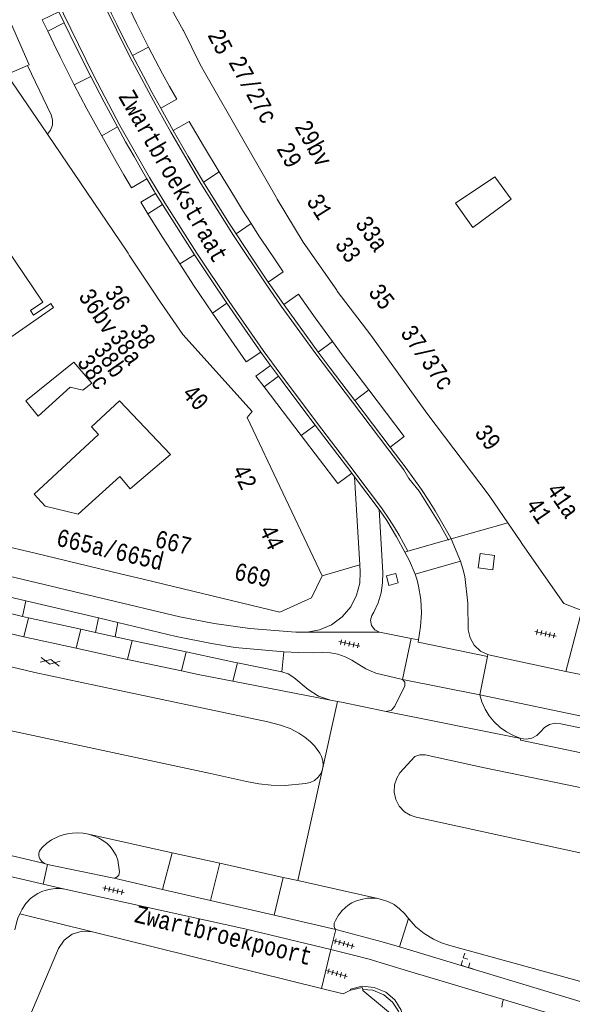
# Model space of a CAD drawing. Header units: metres. Extents: x 196790 to 198335, y 354523 to 356036.
# Tile 27 of 105: x 196960 to 197017, y 355715 to 355818. Entities that reach past the tile are written whole.
import ezdxf

# ---------------------------------------------------------------- set-up
doc = ezdxf.new("R2010")
doc.units = ezdxf.units.M
doc.linetypes.add('DGN Style 2', pattern=[186.027128, 111.616277, -74.410851])
doc.linetypes.add('DGN Style 3', pattern=[260.437979, 186.027128, -74.410851])
for name, color, linetype, lineweight in [('functiescheiding', 252, 'Continuous', 18), ('hoofdgebouw', 252, 'Continuous', 18), ('hoofdgebouw maaiveld', 252, 'Continuous', 18), ('huisnummer BAG', 252, 'Continuous', 18), ('kant asfaltverharding', 252, 'Continuous', 18), ('kant keiverharding', 252, 'Continuous', 18), ('kant klinkerverharding', 252, 'Continuous', 18), ('kant tegelverharding', 252, 'Continuous', 18), ('molgoot', 252, 'DGN Style 3', 18), ('overbouw', 252, 'Continuous', 18), ('straatnaam', 252, 'Continuous', 18), ('verh asfaltsymbool', 2, 'Continuous', 0), ('verh keisymbool', 2, 'Continuous', 0), ('verh tegelsymbool', 2, 'Continuous', 0), ('vlakafsluiter grijs', 252, 'DGN Style 2', 18)]:
    doc.layers.add(name, color=color, linetype=linetype, lineweight=lineweight)
doc.styles.add('Style-Courier New', font='cour.ttf')

# ---------------------------------------------------------------- blocks, each defined once
blk = doc.blocks.new('S612')
at = {"layer": 'verh asfaltsymbool', "color": 252}
for p, q in [((-0.99, -0.26), (0.01, 0.24)), ((0.01, -0.26), (-0.99, 0.24)), ((0.01, 0.24), (1.01, -0.26)), ((1.01, 0.24), (0.01, -0.26))]:
    blk.add_line(p, q, dxfattribs=at)
blk = doc.blocks.new('S651')
at = {"layer": 'verh keisymbool', "color": 7, "linetype": 'Continuous', "lineweight": 0}
for p, q in [((-0.41, 0.75), (-0.41, 0.25)), ((0.09, 0.25), (-0.41, 0.25)), ((-0.41, -0.05), (-0.41, -0.55)), ((-0.41, -0.55), (0.09, -0.55)), ((0.39, -0.05), (0.39, -0.55)), ((0.39, -0.55), (0.89, -0.55))]:
    blk.add_line(p, q, dxfattribs=at)
at = {"layer": 'verh keisymbool', "color": 7, "linetype": 'Continuous', "lineweight": 0, "flags": 128}
blk.add_lwpolyline([(-0.41, -0.05), (-0.41, -0.05), (-0.41, -0.55), (-0.41, -0.55), (-0.41, -0.05)], close=True, dxfattribs=at)
blk = doc.blocks.new('S642')
at = {"layer": 'verh tegelsymbool', "color": 252}
for p, q in [((-1.12, 0), (1.12, 0)), ((-0.9, -0.25), (-0.9, 0.25)), ((-0.45, -0.25), (-0.45, 0.25)), ((0, -0.25), (0, 0.25)), ((0.45, -0.25), (0.45, 0.25)), ((0.9, -0.25), (0.9, 0.25))]:
    blk.add_line(p, q, dxfattribs=at)

msp = doc.modelspace()

# ---------------------------------------------------------------- linework, layer by layer
at = {"layer": 'functiescheiding'}
for p, q in [((196971.812, 355813.818), (196973.48, 355814.681)), ((196967.502, 355811.645), (196965.754, 355810.806)), ((196970.245, 355806.436), (196968.62, 355805.489)), ((196980.797, 355801.761), (196979.149, 355800.712)), ((196984.099, 355796.406), (196982.542, 355795.333)), ((196978.225, 355793.179), (196976.706, 355792.222)), ((196981.581, 355788.171), (196980.09, 355787.13)), ((196991.054, 355783.07), (196992.526, 355784.186)), ((196994.857, 355778.085), (196996.297, 355779.177)), ((196989.296, 355774.427), (196990.741, 355775.52)), ((197000.334, 355762.439), (197004.826, 355763.741)), ((197000.039, 355762.354), (197000.334, 355762.439)), ((197001.116, 355760.063), (197005.8, 355761.42)), ((196960.535, 355753.587), (196961.015, 355755.543)), ((196965.959, 355752.384), (196966.443, 355754.355)), ((196971.274, 355751.211), (196971.762, 355753.201)), ((196976.868, 355750.032), (196977.353, 355752.01)), ((196982.21, 355748.963), (196982.679, 355750.877)), ((196999.809, 355749.158), (197007.809, 355747.567)), ((196975.916, 355731.191), (196974.929, 355727.388)), ((196980.874, 355730.093), (196979.897, 355726.242)), ((196986.475, 355724.724), (196987.441, 355728.639))]:
    msp.add_line(p, q, dxfattribs=at)
at = {"layer": 'functiescheiding', "flags": 128}
msp.add_lwpolyline([(197008.608, 355751.517), (197001.41, 355753.03), (197001.454, 355753.253)], dxfattribs=at)
at = {"layer": 'hoofdgebouw'}
for p, q in [((196979.418, 355811.872), (196983.234, 355805.143)), ((197009.376, 355801.243), (197005.295, 355798.511)), ((197011.054, 355798.95), (197009.376, 355801.243)), ((196986.82, 355798.946), (196989.499, 355794.484)), ((196992.975, 355789.497), (196989.499, 355794.484)), ((197002.331, 355776.759), (196996.52, 355784.842)), ((196965.734, 355782.029), (196960.757, 355778.047)), ((196960.757, 355778.047), (196962.024, 355776.457)), ((196987.385, 355768.493), (196983.684, 355776.318)), ((197008.792, 355768.214), (197002.331, 355776.759)), ((196991.46, 355759.877), (196987.385, 355768.493)), ((196961.702, 355762.227), (196952.912, 355764.284)), ((196970.571, 355760.104), (196961.702, 355762.227)), ((196970.571, 355760.104), (196973.046, 355759.508)), ((196967.648, 355722.993), (196991.386, 355717.127))]:
    msp.add_line(p, q, dxfattribs=at)
at = {"layer": 'hoofdgebouw', "flags": 128}
for points in [[(196941.466, 355857.649), (196961.086, 355812.875), (196960.934, 355812.809)], [(196977.079, 355816.428), (196977.056, 355816.475), (196972.69, 355824.304), (196972.671, 355824.342)], [(196979.418, 355811.872), (196978.827, 355812.913), (196977.079, 355816.428)], [(196960.934, 355812.809), (196958.795, 355811.878), (196962.991, 355805.689)], [(196963.455, 355787.957), (196963.329, 355788.137), (196961.532, 355786.909), (196961.214, 355787.394), (196962.519, 355788.263), (196951.073, 355805.147), (196949.802, 355804.195), (196948.541, 355806.029)], [(196962.991, 355805.689), (196971.226, 355793.543), (196971.347, 355793.335)], [(196983.234, 355805.143), (196986.707, 355799.134), (196986.82, 355798.946)], [(197005.295, 355798.511), (197007.076, 355796.014), (197011.054, 355798.95)], [(196974.289, 355788.871), (196971.461, 355793.138), (196971.347, 355793.335)], [(196996.52, 355784.842), (196993.03, 355789.417), (196992.975, 355789.497)], [(196977.015, 355784.921), (196974.386, 355788.725), (196974.289, 355788.871)], [(196936.808, 355769.088), (196963.631, 355787.706), (196963.455, 355787.957)], [(196983.684, 355776.318), (196984.21, 355776.934), (196977.015, 355784.921)], [(196962.024, 355776.457), (196965.351, 355779.435), (196966.65, 355779.131), (196967.579, 355779.879), (196965.734, 355782.029)], [(196975.739, 355772.471), (196970.472, 355778.027), (196967.569, 355775.33), (196968.297, 355774.546), (196961.619, 355768.344), (196962.746, 355767.13), (196966.176, 355766.276)], [(196975.739, 355772.471), (196971.568, 355768.908), (196970.485, 355770.176), (196966.176, 355766.276)], [(197010.723, 355765.381), (197008.861, 355768.123), (197008.792, 355768.214)], [(197012.248, 355763.149), (197011.99, 355763.516), (197010.723, 355765.381)], [(197018.394, 355756.31), (197016.538, 355757.038), (197012.248, 355763.149)], [(196973.046, 355759.508), (196987.092, 355756.123), (196990.354, 355757.62), (196991.46, 355759.877)], [(196951.328, 355674.146), (196951.645, 355676.227), (196960.944, 355713.774), (196964.128, 355721.253), (196964.713, 355722.116), (196965.56, 355722.743), (196966.58, 355723.049), (196967.648, 355722.993)], [(196991.386, 355717.127), (196993.646, 355716.569), (196994.418, 355716.948)]]:
    msp.add_lwpolyline(points, dxfattribs=at)
at = {"layer": 'hoofdgebouw maaiveld', "flags": 128}
for points in [[(196995.676, 355717.009), (196995.629, 355717.226), (196994.429, 355716.953), (196994.418, 355716.948)], [(196999.728, 355713.662), (196999.557, 355713.679), (196995.697, 355716.913), (196995.676, 355717.009)]]:
    msp.add_lwpolyline(points, dxfattribs=at)
at = {"layer": 'kant asfaltverharding'}
for p, q in [((196965.959, 355752.384), (196960.535, 355753.587)), ((196976.868, 355750.032), (196971.274, 355751.211)), ((196992.322, 355746.993), (196982.21, 355748.963)), ((196993.066, 355746.857), (196992.322, 355746.993)), ((197012.059, 355743.042), (196998.105, 355745.825)), ((196975.916, 355731.191), (196967.252, 355733.11)), ((196954.586, 355731.962), (196962.674, 355730.076)), ((196980.874, 355730.093), (196975.916, 355731.191)), ((196987.441, 355728.639), (196980.874, 355730.093)), ((196988.957, 355728.303), (196987.441, 355728.639))]:
    msp.add_line(p, q, dxfattribs=at)
at = {"layer": 'kant asfaltverharding', "flags": 128}
for points in [[(196960.535, 355753.587), (196959.83, 355753.743), (196955.415, 355754.786)], [(196991.511, 355739.836), (196991.568, 355740.256), (196991.529, 355740.722), (196991.401, 355741.172), (196991.237, 355741.502), (196990.662, 355742.265), (196990.252, 355742.686), (196989.678, 355743.171), (196989.054, 355743.589), (196988.135, 355744.057), (196987.163, 355744.402), (196985.831, 355744.767), (196968.164, 355748.477), (196961.683, 355749.878), (196951.974, 355752.192)], [(196971.274, 355751.211), (196970.764, 355751.319), (196965.959, 355752.384)], [(196982.21, 355748.963), (196978.599, 355749.667), (196976.868, 355750.032)], [(196998.105, 355745.825), (196993.47, 355746.783), (196993.066, 355746.857)], [(196947.453, 355746.362), (196979.879, 355739.401), (196983.619, 355738.575), (196984.902, 355738.349), (196986.198, 355738.21), (196987.634, 355738.176), (196989.736, 355738.353), (196990.23, 355738.458), (196990.682, 355738.682), (196991.068, 355739.019), (196991.36, 355739.44), (196991.511, 355739.836)], [(197019.144, 355741.39), (197012.024, 355742.869), (197012.059, 355743.042)], [(197037.586, 355734.006), (197024.279, 355736.693), (197008.287, 355739.994), (197002.158, 355741.343), (197001.609, 355741.34), (197001.085, 355741.179), (196999.531, 355739.471), (196999.193, 355738.919), (196998.972, 355738.241), (196998.928, 355737.477), (196999.095, 355736.701), (196999.467, 355736), (196999.993, 355735.444), (197000.599, 355735.067), (197001.213, 355734.863), (197033.912, 355727.764), (197035.561, 355727.46)], [(196967.252, 355733.11), (196966.695, 355733.217), (196966.145, 355733.249), (196965.595, 355733.226), (196965.05, 355733.153), (196964.619, 355733.051), (196964.202, 355732.904), (196963.409, 355732.516), (196962.915, 355732.178), (196962.47, 355731.778), (196962.253, 355731.528), (196962.162, 355731.337), (196962.112, 355731.131), (196962.103, 355730.92), (196962.133, 355730.741), (196962.202, 355730.574), (196962.415, 355730.285), (196962.674, 355730.076)], [(196997.242, 355726.438), (196993.547, 355727.287), (196988.957, 355728.303)], [(197000.412, 355724.371), (196999.987, 355724.882), (196999.493, 355725.388), (196998.917, 355725.813), (196998.279, 355726.139), (196997.606, 355726.354), (196997.242, 355726.438)], [(197000.412, 355724.371), (197001.179, 355723.494), (197002.051, 355722.815), (197002.994, 355722.24), (197003.832, 355721.857), (197004.708, 355721.568), (197024.064, 355716.238), (197025.719, 355715.817), (197029.312, 355714.712), (197030.278, 355714.362), (197031.212, 355713.934)]]:
    msp.add_lwpolyline(points, dxfattribs=at)
at = {"layer": 'kant keiverharding'}
msp.add_line((196999.489, 355721.435), (197000.412, 355724.371), dxfattribs=at)
at = {"layer": 'kant keiverharding', "flags": 128}
msp.add_lwpolyline([(197029.298, 355710.637), (197028.376, 355711.375), (197027.419, 355712.045), (197026.152, 355712.818), (197024.836, 355713.504), (197023.263, 355714.183), (197021.643, 355714.744), (196999.489, 355721.435)], dxfattribs=at)
at = {"layer": 'kant klinkerverharding'}
for p, q in [((196964.733, 355817.21), (196964.18, 355818.367)), ((196964.733, 355817.21), (196963.02, 355816.36)), ((196974.734, 355808.362), (196976.032, 355806.048)), ((196974.202, 355799.541), (196974.899, 355798.394)), ((196973.385, 355797.434), (196974.899, 355798.394)), ((196978.225, 355793.179), (196974.899, 355798.394)), ((196985.88, 355790.339), (196987.477, 355788.025)), ((196987.477, 355788.025), (196991.054, 355783.07)), ((196986.928, 355780.586), (196986.113, 355781.704)), ((196986.928, 355780.586), (196985.444, 355779.493)), ((196985.444, 355779.493), (196989.296, 355774.427)), ((196998.506, 355773.245), (196994.857, 355778.085)), ((196994.535, 355770.535), (196990.741, 355775.52)), ((196994.535, 355770.535), (196994.825, 355770.154)), ((196994.825, 355770.154), (196997.377, 355766.759)), ((196995.387, 355761.02), (196994.825, 355770.154)), ((197004.832, 355763.727), (197010.723, 355765.381)), ((197004.832, 355763.727), (197004.826, 355763.741)), ((197005.8, 355761.42), (197004.832, 355763.727)), ((196991.46, 355759.877), (196995.387, 355761.02)), ((196960.739, 355757.319), (196960.394, 355755.679)), ((196958.455, 355756.153), (196960.394, 355755.679)), ((196960.394, 355755.679), (196961.015, 355755.543)), ((196961.015, 355755.543), (196966.443, 355754.355)), ((196968.28, 355755.525), (196967.973, 355754.02)), ((196970.281, 355755.049), (196970.004, 355753.576)), ((196966.443, 355754.355), (196967.973, 355754.02)), ((196967.973, 355754.02), (196970.004, 355753.576)), ((196970.004, 355753.576), (196971.762, 355753.201)), ((196971.762, 355753.201), (196977.353, 355752.01)), ((197000.703, 355753.384), (196999.809, 355749.158)), ((197000.703, 355753.384), (197001.454, 355753.253)), ((196987.509, 355752.022), (196982.45, 355752.481)), ((196987.509, 355752.022), (196987.273, 355749.959)), ((197007.809, 355747.567), (197008.608, 355751.517)), ((197008.608, 355751.517), (197008.65, 355751.726)), ((196982.679, 355750.877), (196987.273, 355749.959)), ((197007.809, 355747.567), (197024.426, 355744.053))]:
    msp.add_line(p, q, dxfattribs=at)
at = {"layer": 'kant klinkerverharding', "flags": 128}
for points in [[(196970.824, 355820.074), (196971.517, 355818.628), (196972.221, 355817.183), (196972.845, 355815.927), (196973.48, 355814.681)], [(196971.812, 355813.818), (196970.982, 355815.43), (196970.166, 355817.046), (196969.621, 355818.158), (196969.092, 355819.281)], [(196963.02, 355816.36), (196962.445, 355817.517), (196964.18, 355818.367)], [(196967.502, 355811.645), (196965.948, 355814.726), (196964.733, 355817.21)], [(196963.02, 355816.36), (196963.651, 355815.029), (196964.295, 355813.704), (196965.017, 355812.253), (196965.754, 355810.806)], [(196971.812, 355813.818), (196972.931, 355811.687), (196973.826, 355810.021), (196974.734, 355808.362)], [(196973.48, 355814.681), (196974.198, 355813.305), (196974.928, 355811.934), (196975.651, 355810.608), (196976.386, 355809.289), (196974.734, 355808.362)], [(196960.934, 355812.809), (196963.374, 355807.673), (196963.518, 355807.169), (196963.501, 355806.619), (196963.312, 355806.103), (196962.991, 355805.689)], [(196968.62, 355805.489), (196967.068, 355808.32), (196966.404, 355809.561), (196965.754, 355810.806)], [(196967.502, 355811.645), (196968.875, 355808.996), (196969.554, 355807.715), (196970.245, 355806.436)], [(196980.797, 355801.761), (196979.179, 355804.455), (196977.685, 355806.985), (196976.032, 355806.048)], [(196970.245, 355806.436), (196971.097, 355804.89), (196971.964, 355803.352), (196972.629, 355802.196), (196973.303, 355801.046)], [(196979.149, 355800.712), (196977.577, 355803.371), (196976.032, 355806.048)], [(196968.62, 355805.489), (196970.118, 355802.837), (196970.91, 355801.467), (196971.711, 355800.103), (196973.303, 355801.046)], [(196980.797, 355801.761), (196982.367, 355799.175), (196983.224, 355797.786), (196984.099, 355796.406)], [(196973.303, 355801.046), (196974.065, 355799.767), (196974.202, 355799.541)], [(196979.149, 355800.712), (196981.783, 355796.499), (196982.542, 355795.333)], [(196973.385, 355797.434), (196972.684, 355798.619), (196974.202, 355799.541)], [(196976.706, 355792.222), (196974.919, 355794.998), (196973.385, 355797.434)], [(196985.88, 355790.339), (196987.436, 355791.42), (196986.58, 355792.663), (196985.735, 355793.913), (196984.912, 355795.153), (196984.099, 355796.406)], [(196985.88, 355790.339), (196984.199, 355792.828), (196982.542, 355795.333)], [(196981.581, 355788.171), (196979.892, 355790.67), (196978.225, 355793.179)], [(196980.09, 355787.13), (196978.146, 355790.028), (196976.706, 355792.222)], [(196992.526, 355784.186), (196990.748, 355786.624), (196988.999, 355789.082), (196987.477, 355788.025)], [(196981.581, 355788.171), (196983.439, 355785.471), (196985.118, 355783.087)], [(196985.118, 355783.087), (196983.597, 355782.065), (196981.706, 355784.771), (196980.09, 355787.13)], [(196996.297, 355779.177), (196993.549, 355782.81), (196992.526, 355784.186)], [(196986.113, 355781.704), (196986.019, 355781.833), (196985.118, 355783.087)], [(196994.857, 355778.085), (196993.522, 355779.832), (196992.181, 355781.57), (196991.054, 355783.07)], [(196985.444, 355779.493), (196984.599, 355780.583), (196986.113, 355781.704)], [(196990.741, 355775.52), (196988.107, 355778.994), (196986.928, 355780.586)], [(196998.506, 355773.245), (196999.97, 355774.332), (196996.297, 355779.177)], [(196989.296, 355774.427), (196993.078, 355769.455), (196994.535, 355770.535)], [(197004.826, 355763.741), (197004.504, 355764.348), (197003.852, 355765.492), (197003.177, 355766.622), (197002.478, 355767.737), (197001.755, 355768.837), (197000.169, 355771.047), (196998.506, 355773.245)], [(197000.039, 355762.354), (196999.181, 355763.947), (196998.174, 355765.615), (196997.781, 355766.191), (196997.377, 355766.759)], [(197001.116, 355760.063), (197000.508, 355761.466), (197000.039, 355762.354)], [(196989.925, 355754.043), (196991.184, 355754.283), (196992.421, 355754.818), (196993.533, 355755.64), (196994.428, 355756.696), (196995.043, 355757.894), (196995.367, 355759.134), (196995.424, 355760.325), (196995.387, 355761.02)], [(197008.65, 355751.726), (197007.885, 355752.089), (197007.234, 355752.692), (197006.797, 355753.464), (197006.619, 355754.292), (197006.571, 355757.073), (197006.256, 355759.836), (197006.047, 355760.631), (197005.8, 355761.42)], [(196998.145, 355759.882), (196999.108, 355760.15), (196999.344, 355759.153), (196998.381, 355758.885), (196998.145, 355759.882)], [(197001.454, 355753.253), (197001.675, 355754.637), (197001.751, 355756.036), (197001.68, 355757.435), (197001.462, 355758.819), (197001.309, 355759.444), (197001.116, 355760.063)], [(196983.972, 355754.436), (196988.733, 355754.065), (196989.925, 355754.043)], [(196977.353, 355752.01), (196982.476, 355750.918), (196982.679, 355750.877)], [(196987.509, 355752.022), (196989.011, 355751.957), (196990.519, 355751.924), (196991.542, 355751.95), (196992.327, 355751.913), (196993.106, 355751.763), (196993.856, 355751.502), (196994.553, 355751.139), (196995.999, 355750.25), (196997.041, 355749.819), (196999.809, 355749.158)], [(196992.322, 355746.993), (196991.104, 355747.413), (196990.023, 355748.114), (196988.523, 355749.37), (196987.935, 355749.744), (196987.273, 355749.959)], [(196999.809, 355749.158), (197000.049, 355748.863), (197000.026, 355748.483), (196999.015, 355746.379), (196998.642, 355745.967), (196998.105, 355745.825)], [(197007.809, 355747.567), (197008.034, 355746.817), (197008.362, 355746.083), (197008.79, 355745.387), (197009.312, 355744.747), (197009.914, 355744.183), (197010.58, 355743.708), (197011.289, 355743.331), (197012.059, 355743.042)], [(197019.691, 355743.826), (197016.203, 355744.55), (197015.631, 355744.605), (197015.042, 355744.477), (197014.521, 355744.172), (197014.138, 355743.744), (197013.732, 355743.348), (197013.205, 355743.076), (197012.622, 355742.974), (197012.059, 355743.042)], [(196969.891, 355728.55), (196970.097, 355728.625), (196970.257, 355728.726), (196970.377, 355728.872), (196970.438, 355729.034), (196970.445, 355729.207), (196970.283, 355730.416), (196970.112, 355730.889), (196969.704, 355731.564), (196969.451, 355731.868), (196969.163, 355732.138), (196968.732, 355732.459), (196968.269, 355732.732), (196967.776, 355732.946), (196967.252, 355733.11)], [(196964.794, 355727.429), (196964.308, 355727.481), (196963.82, 355727.477), (196963.335, 355727.42), (196962.859, 355727.311), (196962.42, 355727.158), (196962.002, 355726.956), (196961.607, 355726.711), (196961.237, 355726.431), (196960.744, 355725.921), (196960.352, 355725.329), (196960.132, 355724.85)], [(196997.242, 355726.438), (196996.705, 355726.492), (196996.166, 355726.466), (196995.528, 355726.351), (196994.908, 355726.161), (196994.527, 355725.984), (196994.179, 355725.749), (196993.555, 355725.19), (196993.16, 355724.714), (196992.846, 355724.181), (196992.725, 355723.894), (196992.722, 355723.528), (196992.796, 355723.353), (196992.897, 355723.243)], [(196960.132, 355724.85), (196959.929, 355724.41), (196959.779, 355723.926), (196959.617, 355723.186)]]:
    msp.add_lwpolyline(points, dxfattribs=at)
at = {"layer": 'kant tegelverharding'}
for p, q in [((196958.853, 355757.768), (196960.739, 355757.319)), ((196960.739, 355757.319), (196968.28, 355755.525)), ((196968.28, 355755.525), (196970.281, 355755.049)), ((197000.703, 355753.384), (196997.4, 355754.07)), ((197008.65, 355751.726), (197008.868, 355751.676)), ((197016.739, 355749.987), (197037.846, 355745.54)), ((196962.674, 355730.076), (196962.985, 355729.974)), ((196969.891, 355728.55), (196974.929, 355727.388)), ((196964.794, 355727.429), (196962.531, 355727.932)), ((196974.929, 355727.388), (196979.897, 355726.242)), ((196979.897, 355726.242), (196986.475, 355724.724)), ((196986.475, 355724.724), (196992.897, 355723.243))]:
    msp.add_line(p, q, dxfattribs=at)
at = {"layer": 'kant tegelverharding', "flags": 128}
for points in [[(196983.972, 355754.436), (196980.256, 355754.954), (196976.726, 355755.649), (196952.302, 355761.46), (196945.473, 355763.121), (196940.386, 355764.516), (196936.322, 355765.803), (196933.922, 355766.687), (196929.013, 355768.823), (196925.833, 355770.436)], [(196997.4, 355754.07), (196996.932, 355754.282), (196996.571, 355754.731), (196996.468, 355755.297), (196996.614, 355755.79), (196996.808, 355756.137), (196997.259, 355757.096), (196997.574, 355758.119), (196997.739, 355759.177), (196997.753, 355760.237), (196997.377, 355766.759)], [(197007.657, 355760.711), (197009.145, 355760.516), (197009.339, 355762.003), (197007.852, 355762.198), (197007.657, 355760.711)], [(196970.281, 355755.049), (196976.327, 355753.611), (196979.978, 355752.892), (196982.45, 355752.481)], [(197008.868, 355751.676), (197010.789, 355751.241), (197016.739, 355749.987)], [(196962.531, 355727.932), (196962.417, 355727.957), (196953.788, 355729.972)], [(196962.985, 355729.974), (196969.685, 355728.577), (196969.891, 355728.55)], [(196964.794, 355727.429), (196983.451, 355723.318), (196992.381, 355721.155)], [(196999.489, 355721.435), (196997.701, 355721.95), (196993.032, 355723.198), (196992.897, 355723.243)], [(196992.381, 355721.155), (196994.72, 355720.588), (196996.331, 355720.151), (197000.409, 355718.927), (197001.951, 355718.475), (197010.25, 355715.96)], [(196995.676, 355717.009), (196996.735, 355716.935), (196997.844, 355716.473), (196998.754, 355715.705), (196999.371, 355714.751), (196999.728, 355713.662)], [(197010.108, 355715.165), (197010.178, 355715.696), (197010.25, 355715.96)], [(197010.25, 355715.96), (197019.48, 355713.194), (197020.997, 355712.67), (197021.737, 355712.357), (197022.459, 355712.006), (197023.329, 355711.523), (197024.17, 355710.99), (197025.791, 355709.835), (197026.776, 355709.038), (197027.707, 355708.178)]]:
    msp.add_lwpolyline(points, dxfattribs=at)
at = {"layer": 'molgoot', "flags": 128}
for points in [[(197004.57, 355763.581), (197003.593, 355765.341), (197002.225, 355767.576), (197001.512, 355768.66), (197000.448, 355769.986), (196999.92, 355770.88), (196998.267, 355773.064), (196994.618, 355777.904), (196990.813, 355782.891), (196987.232, 355787.852), (196985.632, 355790.17), (196982.29, 355795.17), (196978.893, 355800.556), (196975.772, 355805.899), (196974.471, 355808.218), (196971.545, 355813.68), (196968.821, 355819.152), (196966.376, 355824.533), (196962.813, 355832.405), (196960.406, 355837.926), (196951.57, 355858.228), (196949.914, 355861.954), (196948.204, 355865.655), (196946.747, 355868.692), (196945.254, 355871.71), (196943.593, 355874.986), (196942.031, 355877.988)], [(196938.306, 355876.033), (196941.146, 355870.439), (196943.97, 355864.735), (196946.584, 355859.079), (196947.825, 355856.253), (196950.265, 355850.671), (196952.688, 355845.126), (196956.427, 355836.571), (196958.811, 355831.118), (196961.281, 355825.466), (196963.661, 355820.18), (196967.77, 355811.781), (196970.508, 355806.58), (196973.562, 355801.197), (196975.154, 355798.552), (196978.476, 355793.343), (196981.829, 355788.34), (196985.363, 355783.261), (196987.169, 355780.764), (196990.98, 355775.701), (196994.774, 355770.717), (196995.064, 355770.335), (196997.62, 355766.935), (196998.425, 355765.78), (196998.97, 355764.902), (196999.443, 355764.094), (197000.334, 355762.439)]]:
    msp.add_lwpolyline(points, dxfattribs=at)
at = {"layer": 'overbouw', "flags": 128}
msp.add_lwpolyline([(196994.418, 355716.948), (196994.397, 355717.062), (196995.628, 355717.342), (196996.863, 355717.234), (196998.052, 355716.753), (196998.996, 355715.941), (196999.661, 355714.871), (196999.973, 355713.641), (196999.936, 355712.419), (196999.794, 355712.45)], dxfattribs=at)
at = {"layer": 'vlakafsluiter grijs'}
for p, q in [((197018.394, 355756.31), (197016.739, 355749.987)), ((196989.925, 355754.043), (196997.4, 355754.07)), ((196993.066, 355746.857), (196991.511, 355739.836)), ((196991.511, 355739.836), (196988.957, 355728.303)), ((196962.531, 355727.932), (196962.985, 355729.974)), ((196960.132, 355724.85), (196967.648, 355722.993)), ((196992.897, 355723.243), (196992.381, 355721.155)), ((196992.381, 355721.155), (196991.386, 355717.127))]:
    msp.add_line(p, q, dxfattribs=at)

# ---------------------------------------------------------------- block references
at = {"layer": 'verh asfaltsymbool', "rotation": 348.3415983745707}
msp.add_blockref('S612', (196963.266, 355751.005), dxfattribs=at)
at = {"layer": 'verh keisymbool', "color": 7, "linetype": 'Continuous', "lineweight": 0, "rotation": 343.0867822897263}
msp.add_blockref('S651', (197006.419, 355719.93), dxfattribs=at)
at = {"layer": 'verh tegelsymbool'}
for p, rotation in [((197014.626, 355753.883), 348.0493527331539), ((196994.29, 355752.844), 348.2854747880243), ((196969.835, 355727.307), 347.4090493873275), ((196993.705, 355721.767), 343.7948146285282), ((196992.973, 355718.656), 343.7948146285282)]:
    msp.add_blockref('S642', p, dxfattribs=dict(at, rotation=rotation))

# ---------------------------------------------------------------- texts
at = {"layer": 'huisnummer BAG', "style": 'Style-Courier New', "width": 0.694444}
for s, rotation, p in [('25', 297.46223, (196979.539, 355815.962)), ('27/27c', 298.8987, (196981.709, 355813.137)), ('29bv', 299.41082, (196988.559, 355806.463)), ('29', 299.41082, (196986.681, 355804.171)), ('31', 302.2119, (196989.777, 355798.752)), ('33a', 304.89812, (196994.816, 355796.387)), ('33', 304.53212, (196992.714, 355794.234)), ('36bv', 304.61181, (196966.124, 355788.864)), ('36', 304.61181, (196968.831, 355789.234)), ('35', 308.25702, (196996.166, 355789.267)), ('38a', 304.61181, (196969.352, 355784.636)), ('38', 304.61181, (196971.446, 355785.206)), ('37/37c', 305.10469, (196999.495, 355785.076)), ('38b', 304.61181, (196967.677, 355783.347)), ('38c', 304.61181, (196965.99, 355782.047)), ('40', 312.609, (196976.84, 355778.707)), ('39', 307.31697, (197007.178, 355774.706)), ('42', 295.4116, (196982.079, 355770.89)), ('41a', 304.45248, (197014.641, 355768.77)), ('41', 304.45248, (197012.492, 355767.201)), ('665a/665d', 346.70042, (196963.803, 355763.049)), ('44', 295.4116, (196984.9, 355764.637)), ('667', 346.35276, (196974.012, 355762.916)), ('669', 346.35276, (196982.237, 355759.546))]:
    msp.add_text(s, height=1.8, rotation=rotation, dxfattribs=at).set_placement(p)
at = {"layer": 'straatnaam', "style": 'Style-Courier New', "width": 0.694444}
for s, rotation, p in [('Zwartbroekstraat', 299.79462, (196970.31, 355809.565)), ('Zwartbroekpoort', 346.11658, (196971.913, 355724.021))]:
    msp.add_text(s, height=1.8, rotation=rotation, dxfattribs=at).set_placement(p)

doc.saveas('drawing.dxf')
